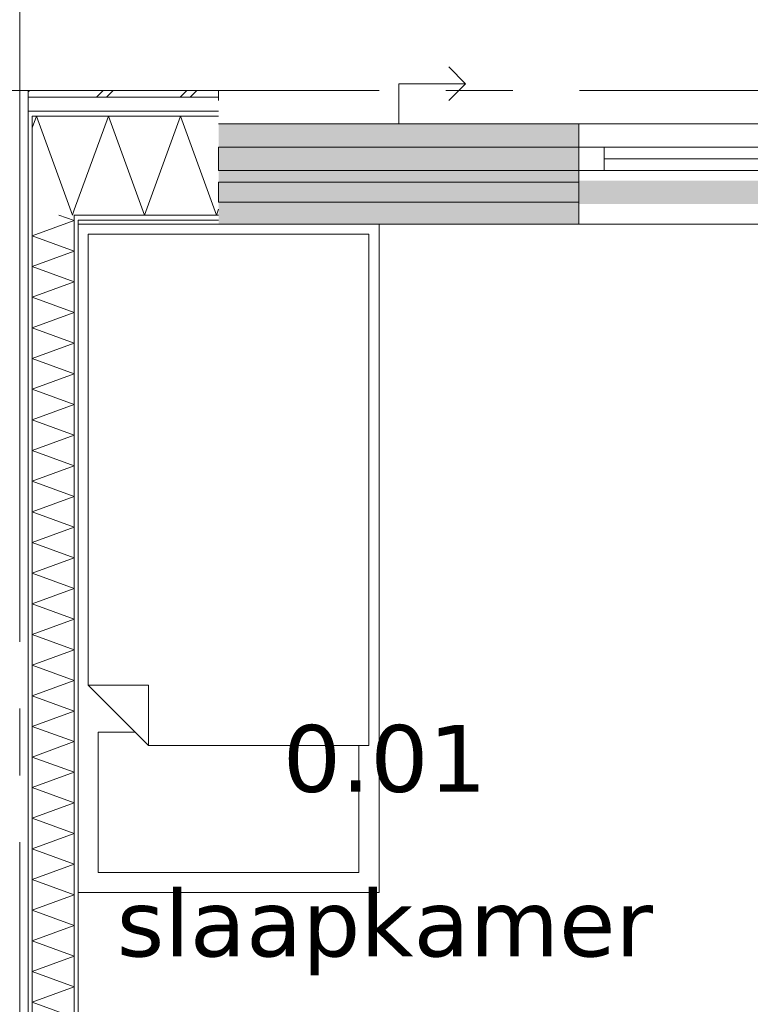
# Model space of a CAD drawing. Header units: millimetres. Extents: x -14925 to 266687, y -3550 to 35834.
# Tile 216 of 244: x 129874 to 132060, y 15265 to 18212. Entities that reach past the tile are written whole.
import ezdxf
from ezdxf.enums import TextEntityAlignment as Align

# ---------------------------------------------------------------- set-up
doc = ezdxf.new("R2010")
doc.units = ezdxf.units.MM
doc.header["$MEASUREMENT"] = 0
doc.linetypes.add('B0204', pattern=[2600, 2000, -200, 200, -200])
for name, color, linetype in [('21 Buitenwanden', 7, 'Continuous'), ('A Stramien', 7, 'Continuous'), ('New_21 Buitenwanden', 7, 'Continuous'), ('New_21 Buitenwanden 2D arcering', 7, 'Continuous'), ('New_21 Buitenwanden Afdek-arcering', 7, 'Continuous'), ('New_21 Buitenwanden Deuren', 7, 'Continuous'), ('New_21 Buitenwanden Doorsnede-arcering', 7, 'Continuous'), ('New_21 Buitenwanden Laagscheidingslijnen', 7, 'Continuous'), ('New_21 Buitenwanden Ramen', 7, 'Continuous'), ('New_22 C Binnenwanden', 7, 'Continuous'), ('New_22 C Binnenwanden Doorsnede-arcering', 7, 'Continuous'), ('New_22 C Binnenwanden Laagscheidingslijnen', 7, 'Continuous'), ('New_82 Interieur', 7, 'Continuous'), ('New_Z Gebruiksopp', 7, 'Continuous'), ('New_Z Gebruiksopp Zone omranding', 7, 'Continuous'), ('New_Z Gebruiksopp Zone tekst', 7, 'Continuous'), ('Tekst_dim 1_ 100 .DO', 7, 'Continuous')]:
    doc.layers.add(name, color=color, linetype=linetype)
doc.styles.add('GENERATED_STYLE_1', font='verdana.ttf')
doc.styles.add('GENERATED_STYLE_2', font='verdana.ttf')
doc.dimstyles.new('GENERATED_STYLE__2', dxfattribs={"dimtxt": 400, "dimasz": 380, "dimexe": 0.18, "dimexo": 0.0625, "dimgap": 0, "dimtad": 1, "dimtih": 1, "dimtoh": 1, "dimdec": 0, "dimzin": 0, "dimdsep": 46, "dimtxsty": 'GENERATED_STYLE_2', "dimblk": 'ARROWHEAD_7', "dimblk1": 'ARROWHEAD_7', "dimblk2": 'ARROWHEAD_7', "dimcen": 0.09, "dimse1": 1, "dimse2": 1, "dimclrd": 9, "dimclre": 9, "dimclrt": 9, "dimadec": 1, "dimazin": 0, "dimtfac": 1, "dimtdec": 4, "dimtmove": 0, "dimatfit": 3, "dimfxl": 1, "dimtolj": 1, "dimtzin": 0, "dimarcsym": 0})
pattern_1 = [(90, (120873.91, 0), (-100, 0), [])]
pattern_2 = [(180, (120873.91, 0), (0, 100), [])]

# ---------------------------------------------------------------- blocks, each defined once
blk = doc.blocks.new('slaapkamer_0.01_95_1', base_point=(130966.4, 16233.8))
at = {"layer": 'New_Z Gebruiksopp Zone tekst', "color": 2, "lineweight": 0}
for tag, style, p in [('DUMMY_941', 'GENERATED_STYLE_1', (130966.4, 16171.7)), ('DUMMY_942', 'GENERATED_STYLE_2', (130966.4, 15674.5))]:
    blk.add_attdef(tag, text='', height=200, dxfattribs=dict(at, style=style)).set_placement(p, align=Align.TOP_LEFT)
for tag, style, p in [('ROOM_NUMBER', 'GENERATED_STYLE_1', (130966.4, 16101)), ('ROOM_NAME', 'GENERATED_STYLE_2', (130966.4, 15608.6))]:
    blk.add_attdef(tag, text='', height=200, dxfattribs=dict(at, style=style)).set_placement(p, align=Align.TOP_CENTER)
blk = doc.blocks.new('Rnx horizontaal 26[47]_1', base_point=(120873.9, 0))
at = {"layer": 'New_21 Buitenwanden Ramen', "color": 7, "linetype": 'Continuous', "lineweight": 0}
for p, q in [((132700.9, 17900), (131546.9, 17900)), ((131546.9, 17900), (131546.9, 17880)), ((132700.9, 17900), (132700.9, 17880)), ((131546.9, 17880), (131546.9, 17838)), ((132700.9, 17880), (132700.9, 17838)), ((131546.9, 17838), (131546.9, 17830)), ((132700.9, 17830), (131546.9, 17830)), ((131622.9, 17830), (131546.9, 17830)), ((131546.9, 17830), (131546.9, 17823)), ((131546.9, 17830), (131546.9, 17823)), ((131622.9, 17760), (131622.9, 17830)), ((132624.9, 17830), (131622.9, 17830)), ((132700.9, 17830), (132624.9, 17830)), ((132624.9, 17830), (132624.9, 17760)), ((132700.9, 17838), (132700.9, 17830)), ((132700.9, 17830), (132700.9, 17823)), ((132700.9, 17830), (132700.9, 17823)), ((131546.9, 17823), (131546.9, 17760)), ((131546.9, 17823), (131546.9, 17760)), ((132700.9, 17823), (132700.9, 17760)), ((132700.9, 17823), (132700.9, 17760)), ((132624.9, 17795), (131622.9, 17795)), ((131546.9, 17760), (131622.9, 17760)), ((131546.9, 17760), (131546.9, 17627)), ((131546.9, 17760), (131546.9, 17627)), ((131622.9, 17760), (132624.9, 17760)), ((132624.9, 17760), (132700.9, 17760)), ((132700.9, 17760), (132700.9, 17627)), ((132700.9, 17760), (132700.9, 17627)), ((131546.9, 17627), (131546.9, 17612)), ((131546.9, 17627), (131546.9, 17612)), ((132700.9, 17627), (132700.9, 17612)), ((132700.9, 17627), (132700.9, 17612)), ((131546.9, 17600), (131534.9, 17600)), ((131546.9, 17600), (131534.9, 17600)), ((131546.9, 17612), (131546.9, 17600)), ((131546.9, 17612), (131546.9, 17600)), ((132700.9, 17600), (131546.9, 17600)), ((132700.9, 17612), (132700.9, 17600)), ((132700.9, 17612), (132700.9, 17600)), ((132700.9, 17600), (132712.9, 17600)), ((132700.9, 17600), (132712.9, 17600))]:
    blk.add_line(p, q, dxfattribs=at)
for p in [(131546.9, 17830), (132700.9, 17830)]:
    blk.add_point(p, dxfattribs=at)
blk = doc.blocks.new('D1 26[125]_1', base_point=(120873.9, 0))
at = {"layer": 'New_21 Buitenwanden Deuren', "color": 7, "linetype": 'Continuous', "lineweight": 0}
for p, q in [((132700.9, 17900), (132700.9, 17880)), ((133778.9, 17900), (133778.9, 17880)), ((132700.9, 17880), (132700.9, 17838)), ((133778.9, 17880), (133778.9, 17838)), ((132700.9, 17838), (132700.9, 17830)), ((132700.9, 17830), (133778.9, 17830)), ((132700.9, 17830), (132794.9, 17830)), ((132700.9, 17760), (132700.9, 17830)), ((132700.9, 17830), (132700.9, 17823)), ((132700.9, 17830), (132700.9, 17823)), ((132794.9, 17830), (132794.9, 17760)), ((133684.9, 17760), (133684.9, 17830)), ((133684.9, 17830), (133778.9, 17830)), ((133778.9, 17838), (133778.9, 17830)), ((133778.9, 17830), (133778.9, 17760)), ((133778.9, 17830), (133778.9, 17823)), ((133778.9, 17830), (133778.9, 17823)), ((132700.9, 17823), (132700.9, 17760)), ((132700.9, 17823), (132700.9, 17760)), ((133684.9, 17820), (132794.9, 17820)), ((132794.9, 17820), (132794.9, 17760)), ((133684.9, 17760), (133684.9, 17820)), ((133778.9, 17823), (133778.9, 17760)), ((133778.9, 17823), (133778.9, 17760)), ((132794.9, 17760), (132700.9, 17760)), ((132700.9, 17760), (132700.9, 17627)), ((132700.9, 17760), (132700.9, 17627)), ((132794.9, 17760), (133684.9, 17760)), ((133684.9, 17760), (133684.9, 16870)), ((133778.9, 17760), (133684.9, 17760)), ((133778.9, 17760), (133778.9, 17627)), ((133778.9, 17760), (133778.9, 17627)), ((132700.9, 17627), (132700.9, 17612)), ((132700.9, 17627), (132700.9, 17612)), ((133778.9, 17627), (133778.9, 17612)), ((133778.9, 17627), (133778.9, 17612)), ((132700.9, 17600), (132688.9, 17600)), ((132700.9, 17600), (132688.9, 17600)), ((132700.9, 17612), (132700.9, 17600)), ((132700.9, 17612), (132700.9, 17600)), ((133778.9, 17612), (133778.9, 17600)), ((133778.9, 17612), (133778.9, 17600)), ((133778.9, 17600), (133790.9, 17600)), ((133778.9, 17600), (133790.9, 17600))]:
    blk.add_line(p, q, dxfattribs=at)
blk.add_arc((133684.9, 17760), 890, 180, 270, dxfattribs=at)
for p in [(132700.9, 17830), (133778.9, 17830)]:
    blk.add_point(p, dxfattribs=at)
blk = doc.blocks.new('DS1 in wand 26[126]_1', base_point=(120873.9, 0))
at = {"layer": 'New_21 Buitenwanden Deuren', "color": 7, "linetype": 'Continuous', "lineweight": 0}
for p, q in [((131207.9, 18020), (131157.9, 18070)), ((131007.9, 17900), (131007.9, 18020)), ((131007.9, 18020), (131207.9, 18020)), ((131207.9, 18020), (131157.9, 17970)), ((130468.9, 17900), (131546.9, 17900)), ((131546.9, 17900), (131546.9, 17880)), ((131546.9, 17880), (131546.9, 17838)), ((131546.9, 17838), (131546.9, 17823)), ((131546.9, 17823), (131546.9, 17730)), ((130468.9, 17725), (131546.9, 17725)), ((130468.9, 17665), (130468.9, 17725)), ((131546.9, 17725), (131546.9, 17665)), ((131546.9, 17665), (130468.9, 17665)), ((131546.9, 17660), (131546.9, 17627)), ((131546.9, 17660), (131546.9, 17627)), ((131546.9, 17627), (131546.9, 17612)), ((131546.9, 17627), (131546.9, 17612)), ((130468.9, 17600), (131546.9, 17600)), ((131546.9, 17612), (131546.9, 17600)), ((131546.9, 17612), (131546.9, 17600)), ((131546.9, 17600), (131622.9, 17600)), ((131546.9, 17600), (131622.9, 17600))]:
    blk.add_line(p, q, dxfattribs=at)
blk = doc.blocks.new('Wall_369_1', base_point=(130468.9, 17600))
at = {"layer": 'New_21 Buitenwanden 2D arcering', "linetype": 'Continuous', "lineweight": 0, "true_color": 0xffffff}
blk.add_hatch(color=7, dxfattribs=at).paths.add_polyline_path([(131546.9, 17730), (131546.9, 17660), (132629.9, 17660), (132629.9, 17730)])
at = {"layer": 'New_21 Buitenwanden Afdek-arcering', "linetype": 'Continuous', "lineweight": 0, "true_color": 0xffffff}
for points in [[(131546.9, 17900), (130468.9, 17900), (130468.9, 17600), (131546.9, 17600)], [(133778.9, 17900), (132700.9, 17900), (132700.9, 17600), (133778.9, 17600)]]:
    blk.add_hatch(color=7, dxfattribs=at).paths.add_polyline_path(points)
at = {"layer": 'New_21 Buitenwanden', "color": 9, "linetype": 'Continuous', "lineweight": 0}
for p, q in [((133778.9, 17900), (133778.9, 17880)), ((133778.9, 17880), (133778.9, 17838)), ((133778.9, 17838), (133778.9, 17830)), ((133778.9, 17830), (133778.9, 17823)), ((133778.9, 17823), (133778.9, 17760)), ((133778.9, 17760), (133778.9, 17627)), ((133778.9, 17627), (133778.9, 17612)), ((133778.9, 17612), (133778.9, 17600)), ((133778.9, 17600), (133790.9, 17600))]:
    blk.add_line(p, q, dxfattribs=at)
at = {"layer": 'New_21 Buitenwanden Deuren', "color": 7, "linetype": 'Continuous', "lineweight": 0}
for name in ['DS1 in wand 26[126]_1', 'D1 26[125]_1']:
    blk.add_blockref(name, (120873.9, 0), dxfattribs=at)
at = {"layer": 'New_21 Buitenwanden Ramen', "color": 7, "linetype": 'Continuous', "lineweight": 0}
blk.add_blockref('Rnx horizontaal 26[47]_1', (120873.9, 0), dxfattribs=at)
blk = doc.blocks.new('*X2522', base_point=(120873.9, 0))
at = {"layer": 'New_22 C Binnenwanden Doorsnede-arcering', "color": 7, "linetype": 'Continuous', "lineweight": 0}
for p, q in [((130036.9, 17610.3), (129991.1, 17627)), ((130036.9, 17610.3), (129910.9, 17564.5)), ((130036.9, 17518.6), (129910.9, 17564.5)), ((130036.9, 17518.6), (129910.9, 17472.8)), ((130036.9, 17426.9), (129910.9, 17472.8)), ((130036.9, 17426.9), (129910.9, 17381)), ((130036.9, 17335.2), (129910.9, 17381)), ((130036.9, 17335.2), (129910.9, 17289.3)), ((130036.9, 17243.5), (129910.9, 17289.3)), ((130036.9, 17243.5), (129910.9, 17197.6)), ((130036.9, 17151.7), (129910.9, 17197.6)), ((130036.9, 17151.7), (129910.9, 17105.9)), ((130036.9, 17060), (129910.9, 17105.9)), ((130036.9, 17060), (129910.9, 17014.2)), ((130036.9, 16968.3), (129910.9, 17014.2)), ((130036.9, 16968.3), (129910.9, 16922.4)), ((130036.9, 16876.6), (129910.9, 16922.4)), ((130036.9, 16876.6), (129910.9, 16830.7)), ((130036.9, 16784.9), (129910.9, 16830.7)), ((130036.9, 16784.9), (129910.9, 16739)), ((130036.9, 16693.1), (129910.9, 16739)), ((130036.9, 16693.1), (129910.9, 16647.3)), ((130036.9, 16601.4), (129910.9, 16647.3)), ((130036.9, 16601.4), (129910.9, 16555.6)), ((130036.9, 16509.7), (129910.9, 16555.6)), ((130036.9, 16509.7), (129910.9, 16463.8)), ((130036.9, 16418), (129910.9, 16463.8)), ((130036.9, 16418), (129910.9, 16372.1)), ((130036.9, 16326.2), (129910.9, 16372.1)), ((130036.9, 16326.2), (129910.9, 16280.4)), ((130036.9, 16234.5), (129910.9, 16280.4)), ((130036.9, 16234.5), (129910.9, 16188.7)), ((130036.9, 16142.8), (129910.9, 16188.7)), ((130036.9, 16142.8), (129910.9, 16096.9)), ((130036.9, 16051.1), (129910.9, 16096.9)), ((130036.9, 16051.1), (129910.9, 16005.2)), ((130036.9, 15959.4), (129910.9, 16005.2)), ((130036.9, 15959.4), (129910.9, 15913.5)), ((130036.9, 15867.6), (129910.9, 15913.5)), ((130036.9, 15867.6), (129910.9, 15821.8)), ((130036.9, 15775.9), (129910.9, 15821.8)), ((130036.9, 15775.9), (129910.9, 15730.1)), ((130036.9, 15684.2), (129910.9, 15730.1)), ((130036.9, 15684.2), (129910.9, 15638.3)), ((130036.9, 15592.5), (129910.9, 15638.3)), ((130036.9, 15592.5), (129910.9, 15546.6)), ((130036.9, 15500.8), (129910.9, 15546.6)), ((130036.9, 15500.8), (129910.9, 15454.9)), ((130036.9, 15409), (129910.9, 15454.9)), ((130036.9, 15409), (129910.9, 15363.2)), ((130036.9, 15317.3), (129910.9, 15363.2)), ((130036.9, 15317.3), (129910.9, 15271.5)), ((130036.9, 15225.6), (129910.9, 15271.5))]:
    blk.add_line(p, q, dxfattribs=at)
blk = doc.blocks.new('Wall_376_1', base_point=(130048.9, 17600))
at = {"layer": 'New_22 C Binnenwanden Doorsnede-arcering', "linetype": 'Continuous', "lineweight": 0, "true_color": 0x000000}
h = blk.add_hatch(dxfattribs=at)
h.set_pattern_fill('325_Houtachtig_plaatmate_E0', color=18, style=0, pattern_type=2)
h.set_pattern_definition(pattern_1)
h.paths.add_polyline_path([(129898.9, 17923), (129898.9, 10827), (129910.9, 10827), (129910.9, 17923)])
h = blk.add_hatch(dxfattribs=at)
h.set_pattern_fill('325_Houtachtig_plaatmate_E0', color=18, style=0, pattern_type=2)
h.set_pattern_definition(pattern_1)
h.paths.add_polyline_path([(130036.9, 17612), (130036.9, 12920), (130048.9, 12920), (130048.9, 17600), (130044.4, 17612)])
h = blk.add_hatch(dxfattribs=at)
h.set_pattern_fill('325_Houtachtig_plaatmate_E0', color=18, style=0, pattern_type=2)
h.set_pattern_definition(pattern_1)
h.paths.add_polyline_path([(130044.4, 17612), (130048.9, 17600), (130048.9, 17612)])
at = {"layer": 'New_21 Buitenwanden Laagscheidingslijnen', "color": 1, "linetype": 'Continuous', "lineweight": 0}
blk.add_line((130048.9, 17600), (130048.9, 17612), dxfattribs=at)
at = {"layer": 'New_22 C Binnenwanden', "color": 1, "linetype": 'Continuous', "lineweight": 0, "flags": 128}
for points in [[(129898.9, 17923), (129898.9, 10827)], [(130048.9, 12920), (130048.9, 17600)]]:
    blk.add_lwpolyline(points, dxfattribs=at)
at = {"layer": 'New_22 C Binnenwanden Laagscheidingslijnen', "color": 1, "linetype": 'Continuous', "lineweight": 0}
for p, q in [((129910.9, 17923), (129910.9, 17627)), ((129910.9, 11123), (129910.9, 17627)), ((130036.9, 17627), (130036.9, 17612)), ((130036.9, 12908), (130036.9, 17612))]:
    blk.add_line(p, q, dxfattribs=at)
at = {"layer": 'New_22 C Binnenwanden', "color": 1, "lineweight": 0}
blk.add_blockref('*X2522', (120873.9, 0), dxfattribs=at)
blk = doc.blocks.new('*X3466', base_point=(120873.9, 0))
at = {"layer": 'New_21 Buitenwanden Doorsnede-arcering', "color": 7, "linetype": 'Continuous', "lineweight": 0}
for p, q in [((129923.7, 17923), (129910.9, 17888)), ((129923.7, 17923), (130031.4, 17627)), ((130035, 17637), (130031.4, 17627))]:
    blk.add_line(p, q, dxfattribs=at)
blk = doc.blocks.new('*X3467', base_point=(120873.9, 0))
at = {"layer": 'New_21 Buitenwanden Doorsnede-arcering', "color": 7, "linetype": 'Continuous', "lineweight": 0}
blk.add_line((129898.9, 17995), (129900.3, 17996.4), dxfattribs=at)
blk = doc.blocks.new('*X3468', base_point=(120873.9, 0))
at = {"layer": 'New_21 Buitenwanden Doorsnede-arcering', "color": 7, "linetype": 'Continuous', "lineweight": 0}
for p, q in [((129900.3, 17996.4), (129903.9, 18000)), ((130103.9, 17980), (130123.9, 18000)), ((130133.9, 17980), (130153.9, 18000)), ((130353.9, 17980), (130373.9, 18000)), ((130383.9, 17980), (130403.9, 18000))]:
    blk.add_line(p, q, dxfattribs=at)
blk = doc.blocks.new('*X3469', base_point=(120873.9, 0))
at = {"layer": 'New_21 Buitenwanden Doorsnede-arcering', "color": 7, "linetype": 'Continuous', "lineweight": 0}
for p, q in [((130139.1, 17923), (130036.9, 17642.1)), ((130139.1, 17923), (130246.9, 17627)), ((130354.6, 17923), (130246.9, 17627)), ((130354.6, 17923), (130462.3, 17627)), ((130468.9, 17645), (130462.3, 17627))]:
    blk.add_line(p, q, dxfattribs=at)
blk = doc.blocks.new('*X3470', base_point=(120873.9, 0))
at = {"layer": 'New_21 Buitenwanden Doorsnede-arcering', "color": 7, "linetype": 'Continuous', "lineweight": 0}
blk.add_line((130036.9, 17642.1), (130035, 17637), dxfattribs=at)
blk = doc.blocks.new('Wall_534_1', base_point=(130468.9, 17600))
at = {"layer": 'New_21 Buitenwanden Doorsnede-arcering', "linetype": 'Continuous', "lineweight": 0, "true_color": 0x000000}
h = blk.add_hatch(dxfattribs=at)
h.set_pattern_fill('325_Houtachtig_plaatmate_E0', color=18, style=0, pattern_type=2)
h.set_pattern_definition(pattern_2)
h.paths.add_polyline_path([(129898.9, 17938), (129898.9, 17923), (129910.9, 17923), (129910.9, 17938)])
h = blk.add_hatch(dxfattribs=at)
h.set_pattern_fill('325_Houtachtig_plaatmate_E0', color=18, style=0, pattern_type=2)
h.set_pattern_definition(pattern_2)
h.paths.add_polyline_path([(129910.9, 17938), (129910.9, 17923), (129927.8, 17923), (129922.2, 17938)])
h = blk.add_hatch(dxfattribs=at)
h.set_pattern_fill('325_Houtachtig_plaatmate_E0', color=18, style=0, pattern_type=2)
h.set_pattern_definition(pattern_2)
h.paths.add_polyline_path([(130468.9, 17938), (129922.2, 17938), (129927.8, 17923), (130468.9, 17923)])
h = blk.add_hatch(dxfattribs=at)
h.set_pattern_fill('325_Houtachtig_plaatmate_E0', color=18, style=0, pattern_type=2)
h.set_pattern_definition(pattern_2)
h.paths.add_polyline_path([(130036.9, 17627), (130036.9, 17612), (130044.4, 17612), (130038.8, 17627)])
h = blk.add_hatch(dxfattribs=at)
h.set_pattern_fill('325_Houtachtig_plaatmate_E0', color=18, style=0, pattern_type=2)
h.set_pattern_definition(pattern_2)
h.paths.add_polyline_path([(130048.9, 17627), (130038.8, 17627), (130044.4, 17612), (130048.9, 17612)])
h = blk.add_hatch(dxfattribs=at)
h.set_pattern_fill('325_Houtachtig_plaatmate_E0', color=18, style=0, pattern_type=2)
h.set_pattern_definition(pattern_2)
h.paths.add_polyline_path([(130048.9, 17612), (130468.9, 17612), (130468.9, 17627), (130048.9, 17627)])
h = blk.add_hatch(dxfattribs=at)
h.set_pattern_fill('720_Gips_0001', color=18, style=0, pattern_type=2)
h.set_pattern_definition([(180, (120873.9, 0), (0, 346.41), [0, -200]), (180, (120773.9, -173.2), (0, 346.41), [0, -200])])
h.paths.add_polyline_path([(130048.9, 17600), (130468.9, 17600), (130468.9, 17612), (130048.9, 17612)])
at = {"layer": 'New_21 Buitenwanden', "color": 9, "linetype": 'Continuous', "lineweight": 0, "flags": 128}
for points in [[(130468.9, 18000), (129898.9, 18000)], [(130468.9, 18000), (130468.9, 17980)], [(130468.9, 17980), (130468.9, 17970)], [(130048.9, 17600), (130468.9, 17600)]]:
    blk.add_lwpolyline(points, dxfattribs=at)
at = {"layer": 'New_21 Buitenwanden Laagscheidingslijnen', "color": 9, "linetype": 'Continuous', "lineweight": 0}
for p, q in [((130468.9, 17980), (129906.4, 17980)), ((130468.9, 17938), (129922.2, 17938)), ((130036.9, 17923), (129927.8, 17923)), ((130468.9, 17923), (130036.9, 17923)), ((130048.9, 17627), (130038.8, 17627)), ((130468.9, 17627), (130048.9, 17627)), ((130468.9, 17612), (130048.9, 17612))]:
    blk.add_line(p, q, dxfattribs=at)
at = {"layer": 'New_21 Buitenwanden Laagscheidingslijnen', "color": 1, "linetype": 'Continuous', "lineweight": 0}
blk.add_line((130048.9, 17600), (130048.9, 17612), dxfattribs=at)
at = {"layer": 'New_22 C Binnenwanden', "color": 9, "linetype": 'Continuous', "lineweight": 0, "flags": 128}
for points in [[(129898.9, 18000), (129898.9, 17980)], [(129898.9, 17980), (129898.9, 17938)], [(129898.9, 17938), (129898.9, 17923)]]:
    blk.add_lwpolyline(points, dxfattribs=at)
at = {"layer": 'New_22 C Binnenwanden Laagscheidingslijnen', "color": 9, "linetype": 'Continuous', "lineweight": 0}
for p, q in [((129898.9, 17980), (129906.4, 17980)), ((129898.9, 17938), (129910.9, 17938)), ((129910.9, 17938), (129922.2, 17938)), ((129910.9, 17923), (129927.8, 17923)), ((130036.9, 17627), (130038.8, 17627))]:
    blk.add_line(p, q, dxfattribs=at)
at = {"layer": 'New_22 C Binnenwanden Laagscheidingslijnen', "color": 1, "linetype": 'Continuous', "lineweight": 0}
for p, q in [((129910.9, 17923), (129910.9, 17627)), ((130036.9, 17627), (130036.9, 17612))]:
    blk.add_line(p, q, dxfattribs=at)
at = {"layer": 'New_21 Buitenwanden', "color": 1, "lineweight": 0}
for name in ['*X3467', '*X3468', '*X3466', '*X3469', '*X3470']:
    blk.add_blockref(name, (120873.9, 0), dxfattribs=at)
blk = doc.blocks.new('Standard grid marker_2')
at = {"layer": 'A Stramien', "color": 7, "linetype": 'B0204', "lineweight": 0}
blk.add_line((1000, 0), (24500, 0), dxfattribs=at)
at = {"layer": 'A Stramien', "color": 9, "lineweight": 0, "style": 'GENERATED_STYLE_2'}
blk.add_attdef('AC_MarkerText_1', text='', height=400, rotation=90, dxfattribs=at).set_placement((-948.6, -142.5), align=Align.TOP_CENTER)
blk = doc.blocks.new('Bed 01 26[155]_1', base_point=(130948.9, 17600))
at = {"layer": 'New_82 Interieur', "color": 7, "linetype": 'Continuous', "lineweight": 0}
for p, q in [((130948.9, 17600), (130048.9, 17600)), ((130048.9, 17600), (130048.9, 15600)), ((130948.9, 15600), (130948.9, 17600)), ((130078.9, 16220), (130258.9, 16220)), ((130258.9, 16040), (130258.9, 16220)), ((130048.9, 15600), (130948.9, 15600))]:
    blk.add_line(p, q, dxfattribs=at)
at = {"layer": 'New_82 Interieur', "color": 7, "linetype": 'Continuous', "lineweight": 0, "flags": 128}
for points in [[(130918.9, 17570), (130078.9, 17570), (130078.9, 16220), (130258.9, 16040), (130918.9, 16040)], [(130258.9, 16040), (130218.9, 16080), (130108.9, 16080), (130108.9, 15660), (130888.9, 15660), (130888.9, 16040)]]:
    blk.add_lwpolyline(points, close=True, dxfattribs=at)
blk = doc.blocks.new('Standard grid marker_3')
at = {"layer": 'A Stramien', "color": 7, "linetype": 'B0204', "lineweight": 0}
blk.add_line((1000, 0), (46550, 0), dxfattribs=at)
at = {"layer": 'A Stramien', "color": 9, "lineweight": 0, "style": 'GENERATED_STYLE_2'}
for tag, p in [('AC_MarkerText_1_0', (-600, 206.1)), ('AC_MarkerText_1_1', (48150, 206.1))]:
    blk.add_attdef(tag, text='', height=400, dxfattribs=at).set_placement(p, align=Align.TOP_CENTER)
blk = doc.blocks.new('Beam_71_1', base_point=(130468.9, 17830))
at = {"layer": '21 Buitenwanden', "color": 7, "linetype": 'Continuous', "lineweight": 0}
for p, q in [((130468.9, 17830), (130544.9, 17830)), ((130468.9, 17760), (130468.9, 17830)), ((130544.9, 17830), (131470.9, 17830)), ((131470.9, 17830), (131546.9, 17830)), ((131546.9, 17760), (131546.9, 17830)), ((130468.9, 17760), (130544.9, 17760)), ((130544.9, 17760), (131470.9, 17760)), ((131470.9, 17760), (131546.9, 17760))]:
    blk.add_line(p, q, dxfattribs=at)
blk = doc.blocks.new('*D3816', base_point=(120873.9, 0))
at = {"layer": 'Tekst_dim 1_ 100 .DO', "color": 9, "linetype": 'Continuous', "lineweight": 0}
for p, q in [((125373.9, 19125), (125373.9, 19875)), ((129873.9, 19125), (129873.9, 19875)), ((120973.9, 19500), (125473.9, 19500)), ((125473.9, 19500), (129973.9, 19500))]:
    blk.add_line(p, q, dxfattribs=at)
for centre in [(125373.9, 19500), (129873.9, 19500)]:
    blk.add_circle(centre, 100, dxfattribs=at)
at = {"layer": 'Tekst_dim 1_ 100 .DO', "color": 9, "lineweight": 0, "insert": (126826.6, 19580), "char_height": 400, "attachment_point": 7, "style": 'GENERATED_STYLE_2'}
blk.add_mtext('\\A1;{\\pql;\\fVerdana|b0|i0|c0|p0;\\W1.000000;4.500}', dxfattribs=at)
blk = doc.blocks.new('ARROWHEAD_7')
at = {"color": 0, "linetype": 'Continuous', "lineweight": 0}
for p, q in [((0, -0.25), (0, 0.25)), ((0, 0), (-1, 0)), ((-0.25, 0), (0.25, 0))]:
    blk.add_line(p, q, dxfattribs=at)
blk.add_circle((0, 0), 0.25, dxfattribs=at)
blk = doc.blocks.new('*D3817', base_point=(120873.9, 0))
at = {"layer": 'Tekst_dim 1_ 100 .DO', "color": 9, "linetype": 'Continuous', "lineweight": 0}
for p, q in [((129873.9, 19125), (129873.9, 19875)), ((125473.9, 19500), (129973.9, 19500)), ((129973.9, 19500), (134473.9, 19500))]:
    blk.add_line(p, q, dxfattribs=at)
blk.add_circle((129873.9, 19500), 100, dxfattribs=at)
at = {"layer": 'Tekst_dim 1_ 100 .DO', "color": 9, "lineweight": 0, "insert": (131326.6, 19580), "char_height": 400, "attachment_point": 7, "style": 'GENERATED_STYLE_2'}
blk.add_mtext('\\A1;{\\pql;\\fVerdana|b0|i0|c0|p0;\\W1.000000;4.500}', dxfattribs=at)
blk = doc.blocks.new('*D3818', base_point=(120873.9, 0))
at = {"layer": 'Tekst_dim 1_ 100 .DO', "color": 9, "linetype": 'Continuous', "lineweight": 0}
for p, q in [((134373.9, 19125), (134373.9, 19875)), ((138873.9, 19125), (138873.9, 19875)), ((129973.9, 19500), (134473.9, 19500)), ((134473.9, 19500), (138973.9, 19500))]:
    blk.add_line(p, q, dxfattribs=at)
for centre in [(134373.9, 19500), (138873.9, 19500)]:
    blk.add_circle(centre, 100, dxfattribs=at)
at = {"layer": 'Tekst_dim 1_ 100 .DO', "color": 9, "lineweight": 0, "insert": (135826.6, 19580), "char_height": 400, "attachment_point": 7, "style": 'GENERATED_STYLE_2'}
blk.add_mtext('\\A1;{\\pql;\\fVerdana|b0|i0|c0|p0;\\W1.000000;4.500}', dxfattribs=at)

msp = doc.modelspace()

# ---------------------------------------------------------------- linework, layer by layer
at = {"layer": 'New_Z Gebruiksopp Zone omranding', "color": 254, "linetype": 'Continuous', "lineweight": 0, "true_color": 0xe4e3c5, "flags": 128}
msp.add_lwpolyline([(132149.9, 17600), (130048.9, 17600), (130048.9, 12885), (131179.9, 12885), (131179.9, 14355), (132149.9, 14355)], close=True, dxfattribs=at)

# ---------------------------------------------------------------- block references
at = {"layer": '21 Buitenwanden', "color": 7, "lineweight": 0}
msp.add_blockref('Beam_71_1', (130468.9, 17830), dxfattribs=at)
at = {"layer": 'A Stramien', "color": 1, "linetype": 'Continuous', "lineweight": 0, "zscale": 1000, "rotation": 270}
msp.add_blockref('Standard grid marker_2', (129873.9, 21950), dxfattribs=at)
at = {"layer": 'A Stramien', "color": 1, "linetype": 'Continuous', "lineweight": 0, "zscale": 1000}
msp.add_blockref('Standard grid marker_3', (107148.9, 18000), dxfattribs=at)
at = {"layer": 'New_21 Buitenwanden', "color": 1, "lineweight": 0}
for name in ['Wall_369_1', 'Wall_534_1']:
    msp.add_blockref(name, (130468.9, 17600), dxfattribs=at)
at = {"layer": 'New_22 C Binnenwanden', "color": 1, "lineweight": 0}
msp.add_blockref('Wall_376_1', (130048.9, 17600), dxfattribs=at)
at = {"layer": 'New_82 Interieur', "color": 7, "linetype": 'Continuous', "lineweight": 0}
msp.add_blockref('Bed 01 26[155]_1', (130948.9, 17600), dxfattribs=at)
at = {"layer": 'New_Z Gebruiksopp', "color": 2, "linetype": 'Continuous', "lineweight": 0}
msp.add_blockref('slaapkamer_0.01_95_1', (130966.4, 16233.8), dxfattribs=at).add_auto_attribs({'ROOM_NAME': 'slaapkamer', 'ROOM_NUMBER': '0.01'})

# ---------------------------------------------------------------- dimensions: what is measured, and where the dimension line sits
at = {"layer": 'Tekst_dim 1_ 100 .DO', "color": 9, "linetype": 'Continuous', "lineweight": 0}
for base, p1, p2, picture, middle in [((129873.9, 19500), (125373.9, 9250), (129873.9, 9250), '*D3816', (127496.7, 19780)), ((134373.9, 19500), (129873.9, 9250), (134373.9, 9250), '*D3817', (131996.7, 19780)), ((138873.9, 19500), (134373.9, 9250), (138873.9, 9250), '*D3818', (136496.7, 19780))]:
    dim = msp.add_linear_dim(base=base, p1=p1, p2=p2, dimstyle='GENERATED_STYLE__2', dxfattribs=at)
    dim.commit()
    dim.dimension.update_dxf_attribs({"geometry": picture, "text_midpoint": middle, "dimtype": 160})

doc.saveas('drawing.dxf')
